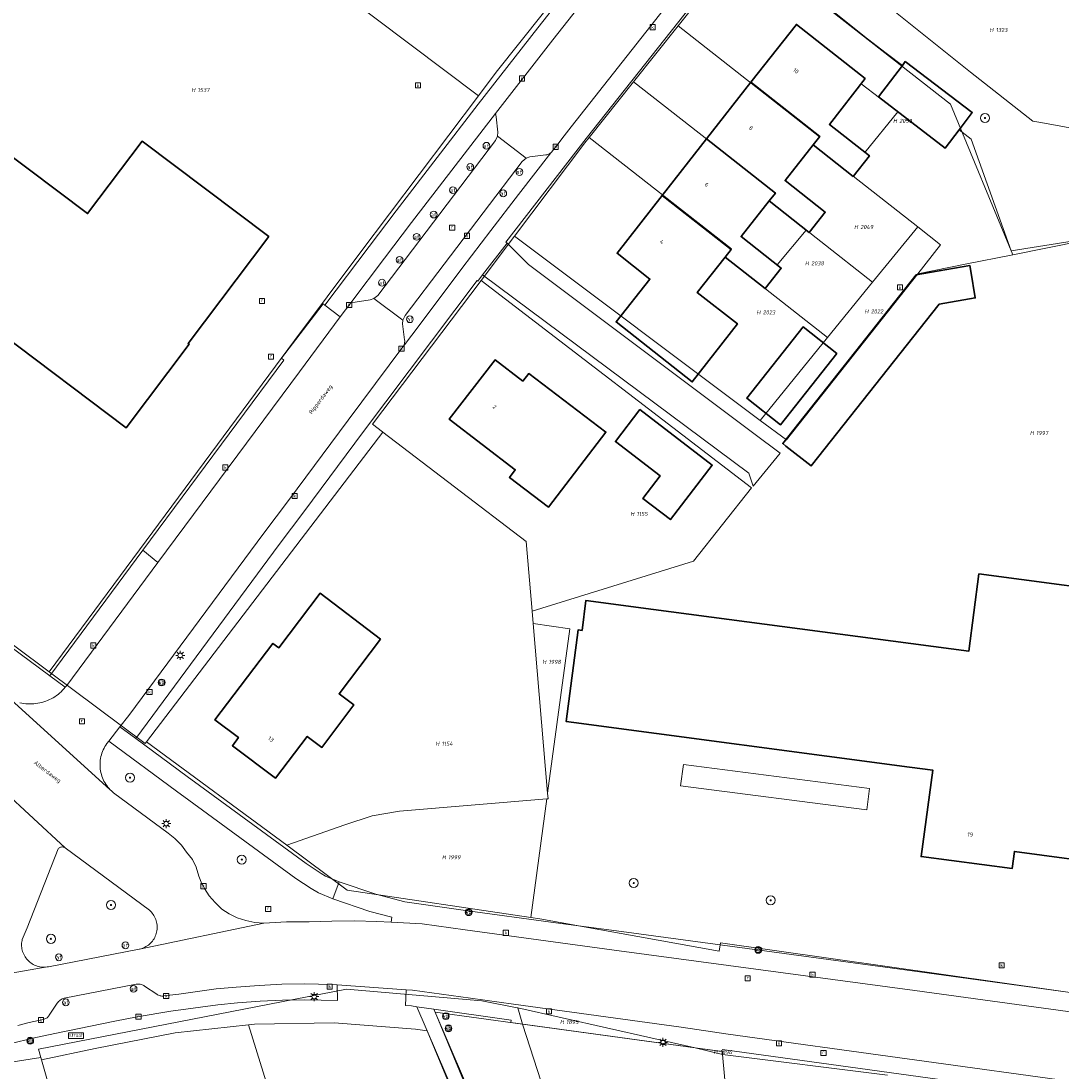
# Model space of a CAD drawing. Header units: metres. Extents: x 250001 to 257773, y 598992 to 609118.
# Tile 76 of 256: x 251658 to 251750, y 601278 to 601371. Entities that reach past the tile are written whole.
import ezdxf
from ezdxf.enums import TextEntityAlignment as Align
from ezdxf.lldxf.tags import DXFTag

# ---------------------------------------------------------------- set-up
doc = ezdxf.new("R2010")
doc.units = ezdxf.units.M
for name, color, linetype, lineweight in [('B-WE-GR-BOOM-S', 252, 'Continuous', 25), ('B-WE-GR-GROENVOORZIENING-GV', 252, 'Continuous', 18), ('B-WE-KG-GRENS_PERCEEL-G', 150, 'KG-PERCEEL', 18), ('B-WE-KG-GRENS_PERCEEL-S', 150, 'Continuous', 25), ('B-WE-KL-ET_LS_OV_LICHTMAST-S', 252, 'Continuous', 25), ('B-WE-OG-BEBOUWING-GV', 1, 'Continuous', 35), ('B-WE-OG-BEBOUWING-T18', 7, 'Continuous', 18), ('B-WE-OG-BEBOUWING_LUIFEL-GV', 1, 'Continuous', 18), ('B-WE-OG-TERREIN_ERF-GV', 7, 'Continuous', 18), ('B-WE-OG-TOPOGRAFIE-T18', 2, 'Continuous', 18), ('B-WE-RI-GWA_KOLK-S', 252, 'Continuous', 25), ('B-WE-RI-GWA_RIOOLPUT-S', 252, 'Continuous', 25), ('B-WE-VH-VERHARDING_GESLOTEN-GV', 252, 'Continuous', 18), ('B-WE-VH-VERHARDING_OPEN-GV', 252, 'Continuous', 18), ('B-WE-VW-AFSLUITPAAL-S', 252, 'Continuous', 25), ('B-WE-VW-VERKEERSTEKEN_BORD-S', 252, 'Continuous', 25), ('B-WE-VW-VERKEERSTEKEN_DRAAGCONSTRUCTIE-S', 252, 'Continuous', 25), ('X-XX-AL-REFERENTIE-G', 7, 'Continuous', 18)]:
    doc.layers.add(name, color=color, linetype=linetype, lineweight=lineweight)
doc.styles.add('NLCS-ISO', font='NLCS-ISO.ttf')
doc.styles.add('NLCS-ISO-ANNOTATIEF-T18', font='NLCS-ISO.ttf', dxfattribs={"height": 1.8})
doc.styles.get("Standard").update_dxf_attribs({"font": 'NLCS-ISO.ttf'})
tags = doc.linetypes.add('KG-PERCEEL', pattern='A,5.5,-2,["P",Standard,S=1.8,R=0,X=-0.5,Y=-0.9],-2,5.5,-2,[5,NLCS.SHX,S=0.75,R=0,X=0,Y=0],-2', length=19).pattern_tags.tags
tags[6] = DXFTag(74, 10)

# ---------------------------------------------------------------- blocks, each defined once
blk = doc.blocks.new('SKG-PERCEELNUMMER-SO')
at = {"style": 'NLCS-ISO', "oblique": 10, "flags": 1}
blk.add_attdef('GEMEENTECODE', text='', height=1.8, dxfattribs=at).set_placement((0, 2.55), align=Align.MIDDLE_CENTER)
at = {"style": 'NLCS-ISO', "oblique": 10}
blk.add_attdef('SECTIE', text='', height=1.8, dxfattribs=at).set_placement((-0.5, 0), align=Align.MIDDLE_RIGHT)
blk.add_attdef('PERCEELNUMMER', text='', height=1.8, dxfattribs=at).set_placement((0.5, 0), align=Align.MIDDLE_LEFT)
blk = doc.blocks.new('BS2021-132-Xref-KAD-20210617')
at = {"layer": 'B-WE-KG-GRENS_PERCEEL-G', "flags": 128}
for points in [[(251667.695, 601387.292), (251698.014, 601364.44)], [(251721.522, 601377.961), (251719.828, 601375.88), (251715.658, 601370.631)], [(251745.21, 601350.406), (251739.702, 601363.712), (251721.522, 601377.961)], [(251698.014, 601364.44), (251699.589, 601366.528), (251703.777, 601371.783)], [(251715.658, 601370.631), (251711.73, 601365.686)], [(251715.658, 601370.631), (251728.157, 601360.822), (251727.59, 601360.1), (251736.815, 601352.856)], [(251711.73, 601365.686), (251707.812, 601360.754)], [(251711.73, 601365.686), (251724.261, 601355.866), (251723.7, 601355.15), (251732.84, 601347.971)], [(251660.115, 601313.56), (251681.784, 601342.82), (251687.535, 601350.55), (251698.014, 601364.44)], [(251707.812, 601360.754), (251707.431, 601360.275), (251701.206, 601352.036)], [(251707.812, 601360.754), (251720.371, 601350.911), (251719.81, 601350.19), (251728.861, 601343.081)], [(251736.815, 601352.856), (251732.84, 601347.971)], [(251738.841, 601351.264), (251736.815, 601352.856)], [(251701.206, 601352.036), (251698.26, 601348.138)], [(251701.206, 601352.036), (251722.916, 601335.775)], [(251745.21, 601350.406), (251754.41, 601352.248)], [(251736.837, 601348.729), (251738.841, 601351.264)], [(251741.006, 601349.564), (251745.21, 601350.406)], [(251736.837, 601348.729), (251741.006, 601349.564)], [(251698.26, 601348.138), (251688.665, 601335.438)], [(251717.007, 601323.323), (251722.133, 601329.807), (251698.26, 601348.138)], [(251722.916, 601335.775), (251725.228, 601334.044), (251736.837, 601348.729)], [(251732.84, 601347.971), (251728.861, 601343.081)], [(251728.861, 601343.081), (251722.916, 601335.775)], [(251628.648, 601337.039), (251644.022, 601325.725), (251651.098, 601320.289), (251660.115, 601313.56)], [(251688.665, 601335.438), (251689.557, 601334.755)], [(251689.584, 601334.734), (251668.697, 601307.376)], [(251689.557, 601334.755), (251689.584, 601334.734)], [(251689.584, 601334.734), (251702.23, 601325.083), (251702.755, 601318.928)], [(251717.007, 601323.323), (251702.755, 601318.928)], [(251702.85, 601317.818), (251702.755, 601318.928)], [(251704.125, 601302.856), (251702.85, 601317.818)], [(251704.125, 601302.856), (251706.087, 601317.37), (251702.85, 601317.818)], [(251660.115, 601313.56), (251668.59, 601307.236)], [(251668.697, 601307.376), (251668.59, 601307.236)], [(251668.697, 601307.376), (251681.103, 601298.244)], [(251704.168, 601302.35), (251704.125, 601302.856)], [(251681.103, 601298.244), (251686.214, 601300.059), (251688.643, 601300.839), (251691.059, 601301.266), (251704.055, 601302.34)], [(251704.055, 601302.34), (251702.64, 601291.873)], [(251704.055, 601302.34), (251704.168, 601302.35)], [(251681.103, 601298.244), (251686.437, 601294.282), (251702.64, 601291.873)], [(251702.64, 601291.873), (251703.451, 601291.752)], [(251719.402, 601289.624), (251719.29, 601288.903), (251703.451, 601291.752)], [(251719.402, 601289.624), (251759.006, 601284.013)], [(251701.435, 601283.889), (251698.316, 601284.496), (251686.38, 601285.537), (251659.162, 601280.243), (251659.378, 601279.485)], [(251701.899, 601282.45), (251694.19, 601283.51), (251712.974, 601238.215)], [(251701.493, 601283.875), (251701.435, 601283.889)], [(251701.493, 601283.875), (251701.899, 601282.45)], [(251717.158, 601280.352), (251701.493, 601283.875)], [(251659.436, 601279.281), (251664.171, 601280.304), (251671.23, 601281.689), (251677.703, 601282.376)], [(251677.703, 601282.376), (251678.232, 601282.432), (251685.283, 601282.546), (251692.456, 601282.012), (251693.492, 601281.866), (251710.288, 601241.416)], [(251677.703, 601282.376), (251692.395, 601234.958)], [(251701.899, 601282.45), (251704.542, 601274.359), (251709.75, 601261.477), (251711.633, 601257.125), (251718.786, 601240.704), (251718.006, 601240.37)], [(251717.158, 601280.352), (251701.899, 601282.45)], [(251719.587, 601279.77), (251717.158, 601280.352)], [(251719.564, 601280.021), (251717.158, 601280.352)], [(251659.378, 601279.485), (251650.865, 601278.167), (251636.714, 601272.987), (251632.29, 601271.336)], [(251659.436, 601279.281), (251659.378, 601279.485)], [(251719.587, 601279.77), (251719.564, 601280.021)], [(251719.587, 601279.77), (251723.013, 601242.515), (251723.442, 601237.847)], [(251734.148, 601277.941), (251719.587, 601279.77)], [(251659.436, 601279.281), (251666.445, 601254.685), (251669.301, 601245.277)]]:
    blk.add_lwpolyline(points, dxfattribs=at)
at = {"layer": 'B-WE-KG-GRENS_PERCEEL-S', "xscale": 0.2, "yscale": 0.2, "zscale": 0.2}
for p, values in [((251743.607, 601370.246), {'PERCEELNUMMER': '1323', 'SECTIE': 'H'}), ((251673.118, 601364.959), {'PERCEELNUMMER': '1537', 'SECTIE': 'H'}), ((251735.091, 601362.228), {'PERCEELNUMMER': '2050', 'SECTIE': 'H'}), ((251731.648, 601352.846), {'PERCEELNUMMER': '2049', 'SECTIE': 'H'}), ((251727.31, 601349.643), {'PERCEELNUMMER': '2038', 'SECTIE': 'H'}), ((251723.036, 601345.309), {'PERCEELNUMMER': '2023', 'SECTIE': 'H'}), ((251732.575, 601345.396), {'PERCEELNUMMER': '2022', 'SECTIE': 'H'}), ((251747.175, 601334.654), {'PERCEELNUMMER': '1997', 'SECTIE': 'H'}), ((251711.887, 601327.512), {'PERCEELNUMMER': '1155', 'SECTIE': 'H'}), ((251704.113, 601314.445), {'PERCEELNUMMER': '1998', 'SECTIE': 'H'}), ((251694.668, 601307.212), {'PERCEELNUMMER': '1154', 'SECTIE': 'H'}), ((251695.252, 601297.189), {'PERCEELNUMMER': '1999', 'SECTIE': 'H'}), ((251705.672, 601282.638), {'PERCEELNUMMER': '1895', 'SECTIE': 'H'}), ((251719.239, 601279.978), {'PERCEELNUMMER': '1896', 'SECTIE': 'H'})]:
    blk.add_blockref('SKG-PERCEELNUMMER-SO', p, dxfattribs=at).add_auto_attribs(values)
blk = doc.blocks.new('SIE-WEG_VERKEERSBORD-SO')
at = {"color": 0, "linetype": 'ByBlock', "lineweight": 18}
blk.add_lwpolyline([(-1.125, -1.125), (1.125, -1.125), (1.125, 1.125), (-1.125, 1.125)], close=True, dxfattribs=at)
at = {"color": 0, "linetype": 'ByBlock', "lineweight": 18, "style": 'NLCS-ISO'}
blk.add_text('vb', height=1.5, dxfattribs=at).set_placement((0, 0), align=Align.MIDDLE_CENTER)
blk = doc.blocks.new('SIE-WEG_VERKEERSBORD_STRAATNAAM-SO')
at = {"color": 0, "linetype": 'ByBlock', "lineweight": 18}
blk.add_lwpolyline([(-3.25, -1.25), (3.25, -1.25), (3.25, 1.25), (-3.25, 1.25)], close=True, dxfattribs=at)
at = {"color": 0, "linetype": 'ByBlock', "lineweight": 18, "style": 'NLCS-ISO'}
blk.add_text('straat', height=1.5, dxfattribs=at).set_placement((0, 0.15), align=Align.MIDDLE_CENTER)
blk = doc.blocks.new('SVW-AFSLUITPAAL-SO')
at = {"lineweight": 18}
blk.add_circle((0, 0), 1.5, dxfattribs=at)
at = {"lineweight": 18, "style": 'NLCS-ISO'}
blk.add_text('af', height=1.8, dxfattribs=at).set_placement((0, 0), align=Align.MIDDLE_CENTER)
blk = doc.blocks.new('SIE-WEG_PAAL_VERKEERSBORD-SO')
at = {"color": 0, "linetype": 'ByBlock', "lineweight": 18}
blk.add_circle((0, 0), 1.5, dxfattribs=at)
at = {"color": 0, "linetype": 'ByBlock', "lineweight": 18, "style": 'NLCS-ISO'}
blk.add_text('vb', height=1.5, dxfattribs=at).set_placement((0, 0.13), align=Align.MIDDLE_CENTER)
blk = doc.blocks.new('SKL-ET_OV_LICHTMAST-SO')
at = {"color": 0, "linetype": 'ByBlock', "lineweight": 18}
for points in [[(-1.25, 0), (-2, 0)], [(-1.41, 1.41), (-0.88, 0.88)], [(0, 2), (0, 1.25)], [(0.88, 0.88), (1.41, 1.41)], [(2, 0), (1.25, 0)], [(-1.41, -1.41), (-0.88, -0.88)], [(0, -1.25), (0, -2)], [(0.88, -0.88), (1.41, -1.41)]]:
    blk.add_lwpolyline(points, dxfattribs=at)
blk.add_circle((0, 0), 1, dxfattribs=at)
blk = doc.blocks.new('SRI-KOLK-SO')
at = {"color": 0, "linetype": 'ByBlock', "lineweight": 18}
blk.add_lwpolyline([(-1.125, -1.125), (1.125, -1.125), (1.125, 1.125), (-1.125, 1.125)], close=True, dxfattribs=at)
at = {"color": 0, "linetype": 'ByBlock', "lineweight": 18, "style": 'NLCS-ISO'}
blk.add_text('k', height=1.5, dxfattribs=at).set_placement((0, 0), align=Align.MIDDLE_CENTER)
blk = doc.blocks.new('SRI-PUT_INSPECTIEPUT_RIOOLPUT-SO')
at = {"color": 0, "linetype": 'ByBlock', "lineweight": 18}
blk.add_lwpolyline([(-1.12, -1.12), (1.12, -1.12), (1.12, 1.12), (-1.12, 1.12)], close=True, dxfattribs=at)
at = {"color": 0, "linetype": 'ByBlock', "lineweight": 18, "style": 'NLCS-ISO'}
blk.add_text('r', height=1.5, dxfattribs=at).set_placement((0, 0.28), align=Align.MIDDLE_CENTER)
blk = doc.blocks.new('SGR-BOOM_01-SO')
at = {"linetype": 'ByBlock', "lineweight": 18}
h = blk.add_hatch(color=0, dxfattribs=at)
h.dxf.hatch_style = 1
edge = h.paths.add_edge_path()
edge.add_arc((0, 0), 0.25, 0, 360)
at = {"color": 0, "linetype": 'ByBlock', "lineweight": 18}
for radius in [2, 0.25]:
    blk.add_circle((0, 0), radius, dxfattribs=at)
blk = doc.blocks.new('BS2021-132-Xref-BGT-GRIJS-20210617-aangepast')
at = {"layer": 'B-WE-GR-GROENVOORZIENING-GV', "flags": 128}
for points in [[(251741.472, 601366.516), (251734.853, 601371.831), (251732.19, 601373.969), (251731.413, 601374.672), (251730.321, 601375.558), (251728.12, 601372.89), (251732.13, 601369.68), (251734.031, 601368.212), (251735.462, 601367.12), (251735.725, 601367.465), (251741.641, 601362.953), (251740.492, 601361.448), (251741.536, 601360.613), (251745.074, 601350.735), (251755.855, 601352.464), (251755.915, 601354.961), (251756.048, 601360.555), (251747.705, 601362.068), (251746.982, 601362.199)], [(251671.359, 601303.03), (251665.376, 601307.435), (251665.209, 601307.222), (251665.118, 601307.092), (251665.034, 601306.957), (251664.957, 601306.819), (251664.887, 601306.676), (251664.825, 601306.531), (251664.769, 601306.382), (251664.722, 601306.231), (251664.682, 601306.077), (251664.65, 601305.922), (251664.625, 601305.765), (251664.609, 601305.608), (251664.6, 601305.449), (251664.6, 601305.291), (251664.607, 601305.132), (251664.623, 601304.974), (251664.646, 601304.817), (251664.678, 601304.662), (251664.717, 601304.508), (251664.764, 601304.357), (251664.818, 601304.208), (251664.88, 601304.062), (251664.949, 601303.919), (251665.025, 601303.78), (251665.108, 601303.645), (251665.198, 601303.514), (251665.295, 601303.388), (251665.397, 601303.267), (251665.481, 601303.178), (251665.506, 601303.152), (251665.62, 601303.042), (251665.74, 601302.938), (251665.801, 601302.888), (251670.608, 601299.303), (251671.199, 601298.827), (251671.793, 601298.252), (251672.246, 601297.632), (251672.754, 601296.985), (251673.094, 601296.298), (251673.322, 601295.516), (251673.606, 601294.839), (251673.739, 601294.631), (251673.831, 601294.423), (251674.248, 601293.764), (251674.77, 601293.176), (251675.355, 601292.603), (251676.019, 601292.192), (251676.72, 601291.833), (251677.483, 601291.596), (251678.271, 601291.413), (251679.057, 601291.376), (251679.06, 601291.376), (251681.062, 601291.472), (251683.071, 601291.49), (251685.076, 601291.554), (251687.077, 601291.56), (251689.052, 601291.506), (251690.301, 601291.443), (251690.369, 601291.88), (251688.44, 601292.4), (251685.16, 601293.51), (251683.89, 601294.04), (251683.239, 601294.42), (251681.89, 601295.319), (251672.44, 601302.219)], [(251732.571, 601303.262), (251716.13, 601305.369), (251715.869, 601303.489), (251732.329, 601301.38)], [(251661.349, 601298.087), (251661.288, 601298.094), (251661.227, 601298.093), (251661.167, 601298.083), (251661.108, 601298.067), (251661.052, 601298.042), (251660.999, 601298.011), (251660.951, 601297.973), (251660.91, 601297.93), (251658.173, 601290.954), (251657.726, 601289.911), (251657.711, 601289.844), (251657.69, 601289.72), (251657.678, 601289.595), (251657.673, 601289.469), (251657.676, 601289.344), (251657.687, 601289.218), (251657.706, 601289.094), (251657.733, 601288.971), (251657.767, 601288.85), (251657.809, 601288.732), (251657.859, 601288.616), (251657.916, 601288.504), (251657.98, 601288.396), (251658.05, 601288.292), (251658.128, 601288.192), (251658.211, 601288.098), (251658.3, 601288.009), (251658.394, 601287.927), (251658.494, 601287.85), (251658.598, 601287.78), (251658.707, 601287.716), (251658.819, 601287.66), (251658.935, 601287.61), (251659.054, 601287.569), (251659.175, 601287.535), (251659.298, 601287.508), (251659.422, 601287.49), (251659.548, 601287.479), (251659.673, 601287.477), (251659.799, 601287.482), (251659.924, 601287.496), (251660.048, 601287.517), (251668.05, 601289.057), (251668.075, 601289.062), (251668.198, 601289.092), (251668.318, 601289.13), (251668.435, 601289.176), (251668.55, 601289.229), (251668.661, 601289.288), (251668.767, 601289.355), (251668.87, 601289.429), (251668.967, 601289.509), (251669.06, 601289.595), (251669.146, 601289.686), (251669.227, 601289.783), (251669.301, 601289.885), (251669.369, 601289.991), (251669.43, 601290.101), (251669.484, 601290.215), (251669.53, 601290.333), (251669.569, 601290.453), (251669.6, 601290.575), (251669.624, 601290.699), (251669.639, 601290.824), (251669.646, 601290.949), (251669.646, 601291.075), (251669.637, 601291.201), (251669.621, 601291.326), (251669.597, 601291.45), (251669.565, 601291.572), (251669.525, 601291.691), (251669.478, 601291.808), (251669.423, 601291.922), (251669.361, 601292.032), (251669.293, 601292.137), (251669.218, 601292.239), (251669.136, 601292.335), (251669.049, 601292.426), (251668.956, 601292.511), (251661.519, 601298.02), (251661.466, 601298.05), (251661.409, 601298.072)]]:
    blk.add_lwpolyline(points, close=True, dxfattribs=at)
at = {"layer": 'B-WE-OG-BEBOUWING-GV', "flags": 128}
for points in [[(251732.19, 601365.959), (251726.1, 601370.75), (251722.09, 601365.634), (251728.171, 601360.85), (251727.589, 601360.099), (251731.13, 601357.319), (251732.559, 601359.13), (251729.019, 601361.91)], [(251735.725, 601367.465), (251735.462, 601367.12), (251733.343, 601364.342), (251739.257, 601359.829), (251740.492, 601361.448), (251741.641, 601362.953)], [(251728.171, 601360.85), (251722.09, 601365.634), (251718.173, 601360.636), (251724.253, 601355.853), (251723.7, 601355.15), (251727.239, 601352.369), (251728.649, 601354.16), (251725.109, 601356.949), (251727.589, 601360.099)], [(251679.508, 601352.01), (251668.333, 601360.431), (251663.499, 601354.033), (251650.359, 601363.91), (251632.73, 601340.439), (251646.021, 601330.511), (251653.792, 601340.918), (251655.724, 601343.535), (251666.911, 601335.119), (251672.464, 601342.5), (251672.374, 601342.569)], [(251724.253, 601355.853), (251718.173, 601360.636), (251714.256, 601355.639), (251720.334, 601350.857), (251719.809, 601350.189), (251723.35, 601347.41), (251724.76, 601349.209), (251721.22, 601352), (251723.7, 601355.15)], [(251720.334, 601350.857), (251714.256, 601355.639), (251710.26, 601350.54), (251713.167, 601348.252), (251710.186, 601344.464), (251716.907, 601339.174), (251720.89, 601344.29), (251717.35, 601347.069), (251719.809, 601350.189)], [(251741.506, 601348.947), (251741.423, 601349.439), (251736.686, 601348.641), (251724.899, 601333.724), (251725.174, 601333.507), (251727.407, 601331.743), (251738.714, 601346.048), (251741.904, 601346.586)], [(251729.681, 601341.679), (251726.705, 601344.034), (251721.724, 601337.738), (251724.7, 601335.383)], [(251701.95, 601339.239), (251699.5, 601341.119), (251695.45, 601335.88), (251701.279, 601331.41), (251700.76, 601330.739), (251704.2, 601328.109), (251709.279, 601334.739), (251702.459, 601339.91)], [(251712.282, 601336.726), (251710.117, 601333.902), (251714.069, 601330.873), (251712.544, 601328.883), (251714.978, 601327.017), (251718.668, 601331.812)], [(251757.72, 601320.17), (251742.23, 601322.209), (251741.32, 601315.38), (251713.484, 601319.077), (251707.519, 601319.869), (251707.17, 601317.219), (251706.829, 601317.27), (251705.76, 601309.189), (251706.447, 601309.098), (251736.092, 601305.152), (251738.14, 601304.88), (251737.119, 601297.239), (251745.16, 601296.189), (251745.359, 601297.699), (251754.579, 601296.459), (251755.85, 601306.459), (251755.739, 601306.479), (251755.959, 601308.14), (251752.38, 601308.599), (251752.989, 601313.43), (251756.809, 601312.949)], [(251689.369, 601316.459), (251684.029, 601320.5), (251680.39, 601315.689), (251679.869, 601316.079), (251674.75, 601309.31), (251676.829, 601307.76), (251676.29, 601307.03), (251680.1, 601304.18), (251682.899, 601307.859), (251684.179, 601306.89), (251687.01, 601310.66), (251685.72, 601311.63)]]:
    blk.add_lwpolyline(points, close=True, dxfattribs=at)
at = {"layer": 'B-WE-OG-BEBOUWING_LUIFEL-GV', "flags": 128}
for points in [[(251732.157, 601359.446), (251735.059, 601363.033), (251731.821, 601365.488), (251729.019, 601361.91)], [(251724.395, 601349.497), (251726.965, 601352.584), (251723.7, 601355.15), (251721.22, 601352)]]:
    blk.add_lwpolyline(points, close=True, dxfattribs=at)
at = {"layer": 'B-WE-OG-TERREIN_ERF-GV', "flags": 128}
for points in [[(251572.937, 601377.662), (251607.345, 601352.214), (251634.131, 601332.417), (251651.359, 601319.729), (251660.173, 601313.209), (251668.391, 601324.298), (251680.844, 601341.102), (251680.619, 601341.27), (251684.212, 601345.956), (251684.299, 601346.069), (251684.463, 601345.945), (251688.372, 601351.133), (251690.756, 601354.268), (251697.985, 601363.691), (251703.26, 601370.437), (251707.344, 601375.611)], [(251755.855, 601352.464), (251745.074, 601350.735), (251741.536, 601360.613), (251740.492, 601361.448), (251739.257, 601359.829), (251733.343, 601364.342), (251735.462, 601367.12), (251734.031, 601368.212), (251732.13, 601369.68), (251728.12, 601372.89)], [(251719.085, 601375.285), (251707.539, 601360.663), (251700.453, 601351.52), (251700.559, 601351.439), (251702.45, 601349.55), (251722.223, 601334.69), (251722.809, 601334.25), (251724.2, 601333.239), (251724.657, 601332.869), (251722.299, 601329.959), (251721.899, 601331.099), (251698.382, 601348.615), (251697.97, 601348.079), (251697.903, 601348.131), (251687.882, 601334.783), (251682.615, 601327.686), (251680.437, 601324.796), (251667.756, 601307.669), (251672.308, 601304.318), (251673.383, 601303.512), (251682.805, 601296.632), (251684.127, 601295.751), (251684.506, 601295.516), (251685.725, 601295.007), (251688.952, 601293.915), (251691.533, 601293.233), (251697.081, 601292.464), (251704.417, 601291.465), (251710.668, 601290.614), (251733.944, 601287.477), (251736.976, 601287.068), (251771.971, 601282.264)], [(251696.876, 601273.995), (251692.568, 601283.988), (251692.111, 601284.053), (251691.591, 601284.089), (251691.634, 601285.489), (251685.552, 601285.917), (251685.57, 601284.539), (251682.675, 601284.599), (251680.718, 601284.57), (251678.739, 601284.462), (251676.734, 601284.314), (251675.018, 601284.158), (251670.842, 601283.579), (251667.886, 601283.081), (251665.899, 601282.706), (251660.598, 601281.63), (251658.656, 601281.206), (251656.742, 601280.735), (251654.846, 601280.214), (251651.033, 601279.072), (251648.192, 601278.164)], [(251747.318, 601276.383), (251719.569, 601280.208), (251719.5, 601280.03), (251715.694, 601280.545), (251700.884, 601282.585), (251700.915, 601282.807), (251694.077, 601283.772), (251698.07, 601274.51)]]:
    blk.add_lwpolyline(points, dxfattribs=at)
for points in [[(251719.809, 601350.189), (251717.35, 601347.069), (251720.89, 601344.29), (251716.907, 601339.174), (251710.186, 601344.464), (251713.167, 601348.252), (251710.26, 601350.54), (251714.256, 601355.639), (251718.173, 601360.636), (251722.09, 601365.634), (251726.1, 601370.75), (251732.19, 601365.959), (251729.019, 601361.91), (251732.559, 601359.13), (251731.13, 601357.319), (251727.589, 601360.099), (251725.109, 601356.949), (251728.649, 601354.16), (251727.239, 601352.369), (251723.7, 601355.15), (251721.22, 601352), (251724.76, 601349.209), (251723.35, 601347.41)], [(251650.359, 601363.91), (251663.499, 601354.033), (251668.333, 601360.431), (251679.508, 601352.01), (251672.374, 601342.569), (251672.464, 601342.5), (251666.911, 601335.119), (251655.724, 601343.535), (251653.792, 601340.918), (251646.021, 601330.511), (251632.73, 601340.439)], [(251727.407, 601331.743), (251725.174, 601333.507), (251724.899, 601333.724), (251736.686, 601348.641), (251741.423, 601349.439), (251741.506, 601348.947), (251741.904, 601346.586), (251738.714, 601346.048)], [(251724.7, 601335.383), (251721.724, 601337.738), (251726.705, 601344.034), (251729.681, 601341.679)], [(251709.279, 601334.739), (251704.2, 601328.109), (251700.76, 601330.739), (251701.279, 601331.41), (251695.45, 601335.88), (251699.5, 601341.119), (251701.95, 601339.239), (251702.459, 601339.91)], [(251714.978, 601327.017), (251712.544, 601328.883), (251714.069, 601330.873), (251710.117, 601333.902), (251712.282, 601336.726), (251718.668, 601331.812)], [(251741.32, 601315.38), (251742.23, 601322.209), (251757.72, 601320.17), (251756.809, 601312.949), (251752.989, 601313.43), (251752.38, 601308.599), (251755.959, 601308.14), (251755.739, 601306.479), (251755.85, 601306.459), (251754.579, 601296.459), (251745.359, 601297.699), (251745.16, 601296.189), (251737.119, 601297.239), (251738.14, 601304.88), (251736.092, 601305.152), (251706.447, 601309.098), (251705.76, 601309.189), (251706.829, 601317.27), (251707.17, 601317.219), (251707.519, 601319.869), (251713.484, 601319.077)], [(251685.72, 601311.63), (251687.01, 601310.66), (251684.179, 601306.89), (251682.899, 601307.859), (251680.1, 601304.18), (251676.29, 601307.03), (251676.829, 601307.76), (251674.75, 601309.31), (251679.869, 601316.079), (251680.39, 601315.689), (251684.029, 601320.5), (251689.369, 601316.459)], [(251732.571, 601303.262), (251732.329, 601301.38), (251715.869, 601303.489), (251716.13, 601305.369)]]:
    blk.add_lwpolyline(points, close=True, dxfattribs=at)
at = {"layer": 'B-WE-VH-VERHARDING_GESLOTEN-GV', "flags": 128}
for points in [[(251712.32, 601379.189), (251704.6, 601369.39), (251699.515, 601362.888), (251699.599, 601362.591), (251699.733, 601361.219), (251699.718, 601360.884), (251702.25, 601358.943), (251702.562, 601359.046), (251703.983, 601359.217), (251704.063, 601359.231), (251704.141, 601359.253), (251704.216, 601359.283), (251704.288, 601359.32), (251704.356, 601359.364), (251704.419, 601359.414), (251704.477, 601359.471), (251704.53, 601359.533), (251704.544, 601359.552), (251704.85, 601359.936), (251705.585, 601360.892), (251706.2, 601361.71), (251717.76, 601376.35)], [(251656.764, 601311.094), (251665.481, 601303.178), (251665.397, 601303.267), (251665.295, 601303.388), (251665.198, 601303.514), (251665.108, 601303.645), (251665.025, 601303.78), (251664.949, 601303.919), (251664.88, 601304.062), (251664.818, 601304.208), (251664.764, 601304.357), (251664.717, 601304.508), (251664.678, 601304.662), (251664.646, 601304.817), (251664.623, 601304.974), (251664.607, 601305.132), (251664.6, 601305.291), (251664.6, 601305.449), (251664.609, 601305.608), (251664.625, 601305.765), (251664.65, 601305.922), (251664.682, 601306.077), (251664.722, 601306.231), (251664.769, 601306.382), (251664.825, 601306.531), (251664.887, 601306.676), (251664.957, 601306.819), (251665.034, 601306.957), (251665.118, 601307.092), (251665.209, 601307.222), (251665.376, 601307.435), (251666.364, 601308.7), (251667.146, 601309.701), (251679.08, 601325.82), (251681.25, 601328.7), (251686.52, 601335.8), (251691.353, 601342.267), (251691.398, 601342.336), (251691.435, 601342.41), (251691.466, 601342.487), (251691.489, 601342.566), (251691.504, 601342.647), (251691.511, 601342.729), (251691.51, 601342.812), (251691.501, 601342.894), (251691.501, 601342.897), (251691.33, 601344.3), (251691.344, 601344.627), (251688.791, 601346.531), (251688.464, 601346.426), (251686.75, 601346.152), (251685.821, 601344.919), (251682.221, 601340.07), (251669.712, 601323.211), (251661.66, 601312.359), (251661.535, 601312.199), (251661.418, 601312.063), (251661.296, 601311.932), (251661.167, 601311.807), (251661.033, 601311.688), (251660.894, 601311.575), (251660.751, 601311.468), (251660.602, 601311.368), (251660.449, 601311.275), (251660.292, 601311.188), (251660.132, 601311.109), (251659.968, 601311.036), (251659.801, 601310.971), (251659.631, 601310.914), (251659.459, 601310.864), (251659.284, 601310.822), (251659.109, 601310.788), (251658.931, 601310.762), (251658.753, 601310.744), (251658.574, 601310.733), (251658.395, 601310.731), (251658.216, 601310.736), (251658.037, 601310.75), (251657.859, 601310.772), (251657.683, 601310.801), (251657.507, 601310.838)], [(251653.114, 601305.783), (251661.519, 601298.02), (251668.956, 601292.511), (251669.049, 601292.426), (251669.136, 601292.335), (251669.218, 601292.239), (251669.293, 601292.137), (251669.361, 601292.032), (251669.423, 601291.922), (251669.478, 601291.808), (251669.525, 601291.691), (251669.565, 601291.572), (251669.597, 601291.45), (251669.621, 601291.326), (251669.637, 601291.201), (251669.646, 601291.075), (251669.646, 601290.949), (251669.639, 601290.824), (251669.624, 601290.699), (251669.6, 601290.575), (251669.569, 601290.453), (251669.53, 601290.333), (251669.484, 601290.215), (251669.43, 601290.101), (251669.369, 601289.991), (251669.301, 601289.885), (251669.227, 601289.783), (251669.146, 601289.686), (251669.06, 601289.595), (251668.967, 601289.509), (251668.87, 601289.429), (251668.767, 601289.355), (251668.661, 601289.288), (251668.55, 601289.229), (251668.435, 601289.176), (251668.318, 601289.13), (251668.198, 601289.092), (251668.075, 601289.062), (251679.057, 601291.376), (251678.271, 601291.413), (251677.483, 601291.596), (251676.72, 601291.833), (251676.019, 601292.192), (251675.355, 601292.603), (251674.77, 601293.176), (251674.248, 601293.764), (251673.831, 601294.423), (251673.739, 601294.631), (251673.606, 601294.839), (251673.322, 601295.516), (251673.094, 601296.298), (251672.754, 601296.985), (251672.246, 601297.632), (251671.793, 601298.252), (251671.199, 601298.827), (251670.608, 601299.303), (251665.801, 601302.888), (251665.74, 601302.938), (251665.62, 601303.042), (251665.506, 601303.152), (251665.481, 601303.178), (251656.764, 601311.094)], [(251649.037, 601285.598), (251659.924, 601287.496), (251659.799, 601287.482), (251659.673, 601287.477), (251659.548, 601287.479), (251659.422, 601287.49), (251659.298, 601287.508), (251659.175, 601287.535), (251659.054, 601287.569), (251658.935, 601287.61), (251658.819, 601287.66), (251658.707, 601287.716), (251658.598, 601287.78), (251658.494, 601287.85), (251658.394, 601287.927), (251658.3, 601288.009), (251658.211, 601288.098), (251658.128, 601288.192), (251658.05, 601288.292), (251657.98, 601288.396), (251657.916, 601288.504), (251657.859, 601288.616), (251657.809, 601288.732), (251657.767, 601288.85), (251657.733, 601288.971), (251657.706, 601289.094), (251657.687, 601289.218), (251657.676, 601289.344), (251657.673, 601289.469), (251657.678, 601289.595), (251657.69, 601289.72), (251657.711, 601289.844), (251657.726, 601289.911), (251658.173, 601290.954), (251660.91, 601297.93), (251660.951, 601297.973), (251660.999, 601298.011), (251661.052, 601298.042), (251661.108, 601298.067), (251661.167, 601298.083), (251661.227, 601298.093), (251661.288, 601298.094), (251661.349, 601298.087), (251661.409, 601298.072), (251661.466, 601298.05), (251661.519, 601298.02), (251653.114, 601305.783)], [(251657.355, 601282.327), (251658.339, 601282.584), (251659.58, 601282.867), (251659.654, 601282.881), (251659.726, 601282.903), (251659.796, 601282.933), (251659.861, 601282.97), (251659.923, 601283.013), (251659.98, 601283.063), (251660.031, 601283.118), (251660.076, 601283.179), (251660.109, 601283.234), (251660.81, 601284.288), (251660.872, 601284.366), (251660.94, 601284.438), (251661.013, 601284.505), (251661.092, 601284.566), (251661.175, 601284.62), (251661.262, 601284.668), (251661.353, 601284.708), (251661.428, 601284.735), (251667.796, 601285.967), (251667.883, 601285.979), (251667.972, 601285.984), (251668.06, 601285.98), (251668.148, 601285.968), (251668.234, 601285.949), (251668.318, 601285.921), (251668.399, 601285.887), (251668.477, 601285.845), (251668.532, 601285.809), (251669.618, 601285.09), (251669.685, 601285.045), (251669.755, 601285.006), (251669.83, 601284.975), (251669.906, 601284.951), (251669.985, 601284.935), (251670.065, 601284.927), (251670.146, 601284.927), (251670.226, 601284.935), (251670.237, 601284.937), (251671.574, 601285.097), (251674.859, 601285.55), (251676.619, 601285.709), (251678.649, 601285.859), (251680.67, 601285.969), (251682.679, 601286), (251685.1, 601285.949), (251685.552, 601285.917), (251691.634, 601285.489), (251692.209, 601285.449), (251697.309, 601284.729), (251701.109, 601284.219), (251715.92, 601282.18), (251720.089, 601281.55), (251751.69, 601277.199)], [(251771.74, 601280.58), (251736.56, 601285.41), (251710.44, 601288.93), (251696.85, 601290.78), (251693.064, 601291.305), (251690.301, 601291.443), (251689.052, 601291.506), (251687.077, 601291.56), (251685.076, 601291.554), (251683.071, 601291.49), (251681.062, 601291.472), (251679.06, 601291.376), (251679.057, 601291.376), (251668.075, 601289.062), (251668.05, 601289.057), (251660.048, 601287.517), (251659.924, 601287.496), (251649.037, 601285.598)]]:
    blk.add_lwpolyline(points, dxfattribs=at)
blk.add_lwpolyline([(251702.45, 601349.55), (251700.559, 601351.439), (251698.382, 601348.615), (251721.899, 601331.099), (251722.299, 601329.959), (251724.657, 601332.869), (251724.2, 601333.239), (251722.809, 601334.25), (251722.223, 601334.69)], close=True, dxfattribs=at)
at = {"layer": 'B-WE-VH-VERHARDING_OPEN-GV', "flags": 128}
for points in [[(251754.74, 601433.146), (251741.554, 601417.558), (251725.205, 601397.658), (251719.626, 601390.849), (251718.231, 601389.147), (251715.261, 601385.523), (251710.991, 601380.25), (251707.344, 601375.611), (251703.26, 601370.437), (251697.985, 601363.691), (251690.756, 601354.268), (251688.372, 601351.133), (251684.463, 601345.945), (251685.821, 601344.919), (251686.75, 601346.152), (251689.73, 601350.109), (251692.109, 601353.239), (251699.515, 601362.888), (251704.6, 601369.39), (251712.32, 601379.189), (251716.579, 601384.449), (251726.519, 601396.579), (251742.859, 601416.469), (251756.04, 601432.05)], [(251717.76, 601376.35), (251706.2, 601361.71), (251705.585, 601360.892), (251704.85, 601359.936), (251704.544, 601359.552), (251704.53, 601359.533), (251704.477, 601359.471), (251704.419, 601359.414), (251701.55, 601355.71), (251699.123, 601352.53), (251696.56, 601349.173), (251692.884, 601344.276), (251691.398, 601342.336), (251691.353, 601342.267), (251686.52, 601335.8), (251681.25, 601328.7), (251679.08, 601325.82), (251667.146, 601309.701), (251666.364, 601308.7), (251667.756, 601307.669), (251680.437, 601324.796), (251682.615, 601327.686), (251687.882, 601334.783), (251697.903, 601348.131), (251697.97, 601348.079), (251698.382, 601348.615), (251700.559, 601351.439), (251700.453, 601351.52), (251707.539, 601360.663), (251719.085, 601375.285)], [(251657.507, 601310.838), (251657.683, 601310.801), (251657.859, 601310.772), (251658.037, 601310.75), (251658.216, 601310.736), (251658.395, 601310.731), (251658.574, 601310.733), (251658.753, 601310.744), (251658.931, 601310.762), (251659.109, 601310.788), (251659.284, 601310.822), (251659.459, 601310.864), (251659.631, 601310.914), (251659.801, 601310.971), (251659.968, 601311.036), (251660.132, 601311.109), (251660.292, 601311.188), (251660.449, 601311.275), (251660.602, 601311.368), (251660.751, 601311.468), (251660.894, 601311.575), (251661.033, 601311.688), (251661.167, 601311.807), (251661.296, 601311.932), (251661.418, 601312.063), (251661.535, 601312.199), (251660.173, 601313.209), (251651.359, 601319.729)], [(251751, 601385.209), (251748.5, 601387.27), (251745.35, 601383.39), (251741.207, 601386.761), (251736.233, 601380.621), (251736.144, 601380.512), (251735.383, 601379.572), (251731.413, 601374.672), (251732.19, 601373.969), (251734.853, 601371.831), (251741.472, 601366.516), (251746.982, 601362.199), (251747.705, 601362.068), (251756.048, 601360.555)], [(251771.971, 601282.264), (251736.976, 601287.068), (251733.944, 601287.477), (251710.668, 601290.614), (251704.417, 601291.465), (251697.081, 601292.464), (251691.533, 601293.233), (251688.952, 601293.915), (251685.725, 601295.007), (251685.16, 601293.51), (251688.44, 601292.4), (251690.369, 601291.88), (251690.301, 601291.443), (251693.064, 601291.305), (251696.85, 601290.78), (251710.44, 601288.93), (251736.56, 601285.41), (251771.74, 601280.58)], [(251656.742, 601280.735), (251658.656, 601281.206), (251660.598, 601281.63), (251665.899, 601282.706), (251667.886, 601283.081), (251670.842, 601283.579), (251675.018, 601284.158), (251676.734, 601284.314), (251678.739, 601284.462), (251680.718, 601284.57), (251682.675, 601284.599), (251685.57, 601284.539), (251685.552, 601285.917), (251685.1, 601285.949), (251682.679, 601286), (251680.67, 601285.969), (251678.649, 601285.859), (251676.619, 601285.709), (251674.859, 601285.55), (251671.574, 601285.097), (251670.237, 601284.937), (251670.226, 601284.935), (251670.146, 601284.927), (251670.065, 601284.927), (251669.985, 601284.935), (251669.906, 601284.951), (251669.83, 601284.975), (251669.755, 601285.006), (251669.685, 601285.045), (251669.618, 601285.09), (251668.532, 601285.809), (251668.477, 601285.845), (251668.399, 601285.887), (251668.318, 601285.921), (251668.234, 601285.949), (251668.148, 601285.968), (251668.06, 601285.98), (251667.972, 601285.984), (251667.883, 601285.979), (251667.796, 601285.967), (251661.428, 601284.735), (251661.353, 601284.708), (251661.262, 601284.668), (251661.175, 601284.62), (251661.092, 601284.566), (251661.013, 601284.505), (251660.94, 601284.438), (251660.872, 601284.366), (251660.81, 601284.288), (251660.109, 601283.234), (251660.076, 601283.179), (251660.031, 601283.118), (251659.98, 601283.063), (251659.923, 601283.013), (251659.861, 601282.97), (251659.796, 601282.933), (251659.726, 601282.903), (251659.654, 601282.881), (251659.58, 601282.867), (251658.339, 601282.584), (251657.355, 601282.327)], [(251751.69, 601277.199), (251720.089, 601281.55), (251715.92, 601282.18), (251701.109, 601284.219), (251697.309, 601284.729), (251692.209, 601285.449), (251691.634, 601285.489), (251691.591, 601284.089), (251692.111, 601284.053), (251692.568, 601283.988), (251694.077, 601283.772), (251700.915, 601282.807), (251700.884, 601282.585), (251715.694, 601280.545), (251719.5, 601280.03), (251719.569, 601280.208), (251747.318, 601276.383)]]:
    blk.add_lwpolyline(points, dxfattribs=at)
for points in [[(251699.599, 601362.591), (251699.515, 601362.888), (251692.109, 601353.239), (251689.73, 601350.109), (251686.75, 601346.152), (251688.464, 601346.426), (251688.791, 601346.531), (251689.13, 601346.811), (251699.538, 601360.48), (251699.718, 601360.884), (251699.733, 601361.219)], [(251702.25, 601358.943), (251699.718, 601360.884), (251699.538, 601360.48), (251689.13, 601346.811), (251688.791, 601346.531), (251691.344, 601344.627), (251691.552, 601345.023), (251701.891, 601358.647)], [(251701.55, 601355.71), (251704.419, 601359.414), (251704.356, 601359.364), (251704.288, 601359.32), (251704.216, 601359.283), (251704.141, 601359.253), (251704.063, 601359.231), (251703.983, 601359.217), (251702.562, 601359.046), (251702.25, 601358.943), (251701.891, 601358.647), (251691.552, 601345.023), (251691.344, 601344.627), (251691.33, 601344.3), (251691.501, 601342.897), (251691.501, 601342.894), (251691.51, 601342.812), (251691.511, 601342.729), (251691.504, 601342.647), (251691.489, 601342.566), (251691.466, 601342.487), (251691.435, 601342.41), (251691.398, 601342.336), (251692.884, 601344.276), (251696.56, 601349.173), (251699.123, 601352.53)], [(251684.463, 601345.945), (251684.299, 601346.069), (251684.212, 601345.956), (251680.619, 601341.27), (251680.844, 601341.102), (251668.391, 601324.298), (251669.712, 601323.211), (251682.221, 601340.07), (251685.821, 601344.919)], [(251669.712, 601323.211), (251668.391, 601324.298), (251660.173, 601313.209), (251661.535, 601312.199), (251661.66, 601312.359)], [(251667.756, 601307.669), (251666.364, 601308.7), (251665.376, 601307.435), (251671.359, 601303.03), (251672.44, 601302.219), (251681.89, 601295.319), (251683.239, 601294.42), (251683.89, 601294.04), (251685.16, 601293.51), (251685.725, 601295.007), (251684.506, 601295.516), (251684.127, 601295.751), (251682.805, 601296.632), (251673.383, 601303.512), (251672.308, 601304.318)], [(251694.077, 601283.772), (251692.568, 601283.988), (251696.876, 601273.995), (251713.087, 601234.788), (251714.459, 601234.989), (251698.07, 601274.51)]]:
    blk.add_lwpolyline(points, close=True, dxfattribs=at)
at = {"layer": 'B-WE-GR-BOOM-S', "xscale": 0.2, "yscale": 0.2, "zscale": 0.2}
for p in [(251742.757, 601362.476), (251667.25, 601304.22), (251677.12, 601296.98), (251711.74, 601294.91), (251665.568, 601292.972), (251723.828, 601293.385), (251660.26, 601289.98)]:
    blk.add_blockref('SGR-BOOM_01-SO', p, dxfattribs=at)
at = {"layer": 'B-WE-KL-ET_LS_OV_LICHTMAST-S', "xscale": 0.2, "yscale": 0.2, "zscale": 0.2}
for p in [(251671.683, 601315.014), (251670.446, 601300.152), (251683.512, 601284.875), (251714.317, 601280.836)]:
    blk.add_blockref('SKL-ET_OV_LICHTMAST-SO', p, dxfattribs=at)
at = {"layer": 'B-WE-RI-GWA_KOLK-S', "xscale": 0.2, "yscale": 0.2, "zscale": 0.2}
for p in [(251713.4, 601370.5), (251692.69, 601365.36), (251701.869, 601365.965), (251704.85, 601359.936), (251697.005, 601352.076), (251735.26, 601347.515), (251686.607, 601345.967), (251691.227, 601342.112), (251675.67, 601331.61), (251681.8, 601329.09), (251664.01, 601315.89), (251668.97, 601311.79), (251673.739, 601294.631), (251700.44, 601290.51), (251744.24, 601287.63), (251727.53, 601286.82), (251684.89, 601285.75), (251670.445, 601284.94), (251659.386, 601282.808), (251704.25, 601283.57), (251724.57, 601280.76)]:
    blk.add_blockref('SRI-KOLK-SO', p, dxfattribs=at)
at = {"layer": 'B-WE-RI-GWA_RIOOLPUT-S', "xscale": 0.2, "yscale": 0.2, "zscale": 0.2}
for p in [(251695.7, 601352.8), (251678.91, 601346.31), (251679.7, 601341.4), (251663, 601309.2), (251679.45, 601292.62), (251721.81, 601286.49), (251668, 601283.1), (251728.5, 601279.9)]:
    blk.add_blockref('SRI-PUT_INSPECTIEPUT_RIOOLPUT-SO', p, dxfattribs=at)
at = {"layer": 'B-WE-VW-AFSLUITPAAL-S', "xscale": 0.2, "yscale": 0.2, "zscale": 0.2}
for p in [(251698.728, 601360.026), (251697.298, 601358.153), (251701.64, 601357.712), (251695.77, 601356.107), (251700.211, 601355.825), (251694.07, 601353.951), (251692.567, 601351.981), (251691.057, 601349.955), (251689.505, 601347.934), (251691.966, 601344.703), (251666.843, 601289.406), (251660.966, 601288.347), (251667.565, 601285.564), (251661.583, 601284.366)]:
    blk.add_blockref('SVW-AFSLUITPAAL-SO', p, dxfattribs=at)
at = {"layer": 'B-WE-VW-VERKEERSTEKEN_BORD-S', "xscale": 0.2, "yscale": 0.2, "zscale": 0.2}
for name, p in [('SIE-WEG_VERKEERSBORD-SO', (251670.04, 601312.62)), ('SIE-WEG_VERKEERSBORD-SO', (251697.16, 601292.33)), ('SIE-WEG_VERKEERSBORD-SO', (251722.74, 601289)), ('SIE-WEG_VERKEERSBORD-SO', (251695.14, 601283.15)), ('SIE-WEG_VERKEERSBORD-SO', (251695.38, 601282.07)), ('SIE-WEG_VERKEERSBORD-SO', (251658.44, 601280.98)), ('SIE-WEG_VERKEERSBORD_STRAATNAAM-SO', (251662.479, 601281.441))]:
    blk.add_blockref(name, p, dxfattribs=at)
at = {"layer": 'B-WE-VW-VERKEERSTEKEN_DRAAGCONSTRUCTIE-S', "xscale": 0.2, "yscale": 0.2, "zscale": 0.2}
for p in [(251670.04, 601312.62), (251697.16, 601292.33), (251722.74, 601289), (251695.14, 601283.15), (251695.38, 601282.07), (251658.44, 601280.98)]:
    blk.add_blockref('SIE-WEG_PAAL_VERKEERSBORD-SO', p, dxfattribs=at)
at = {"layer": 'B-WE-OG-BEBOUWING-T18', "style": 'NLCS-ISO-ANNOTATIEF-T18'}
for s, rotation, p in [('10', 322, (251726.063, 601366.65)), ('8', 322, (251722.099, 601361.593)), ('6', 322, (251718.182, 601356.595)), ('4', 322, (251714.226, 601351.547)), ('2', 322.3, (251699.453, 601336.97)), ('13', 323.2, (251679.692, 601307.607)), ('19', 352.6, (251741.463, 601299.193))]:
    blk.add_text(s, height=0.36, rotation=rotation, dxfattribs=at).set_placement(p, align=Align.MIDDLE)
at = {"layer": 'B-WE-OG-TOPOGRAFIE-T18', "style": 'NLCS-ISO-ANNOTATIEF-T18'}
for s, rotation, p in [('Ripperdaweg', 53.3, (251684.122, 601337.601)), ('Alberdaweg', 322.8, (251659.93, 601304.707))]:
    blk.add_text(s, height=0.36, rotation=rotation, dxfattribs=at).set_placement(p, align=Align.MIDDLE)

msp = doc.modelspace()

# ---------------------------------------------------------------- block references
at = {"layer": 'X-XX-AL-REFERENTIE-G'}
for name in ['BS2021-132-Xref-BGT-GRIJS-20210617-aangepast', 'BS2021-132-Xref-KAD-20210617']:
    msp.add_blockref(name, (0, 0), dxfattribs=at)

doc.saveas('drawing.dxf')
